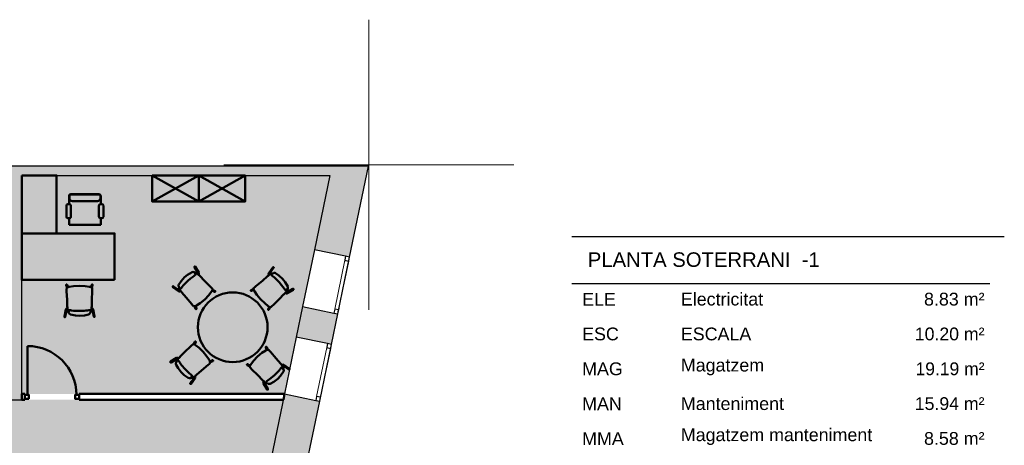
# Model space of a CAD drawing. Header units: metres. Extents: x -1 to 438, y -6 to 42.
# Tile 21 of 21: x 421.47 to 438.43, y 23.42 to 30.75. Entities that reach past the tile are written whole.
import ezdxf

# ---------------------------------------------------------------- set-up
doc = ezdxf.new("R2010")
doc.units = ezdxf.units.M
doc.linetypes.add('CONTINUA', pattern=[0])
doc.linetypes.add('PUNKT', pattern=[6.35, 0, -6.35])
for name, color, linetype, lineweight in [('3D P2 MOBLES', 7, 'CONTINUA', 25), ('3D P2 MURS', 7, 'CONTINUA', 25), ('3D P2 MURS NOUS', 7, 'CONTINUA', 25), ('P2 ESCALES 2D', 7, 'CONTINUA', 25), ('P2 FALS SOSTRE', 7, 'CONTINUA', 25), ('PS-1 RESUM LOCALS', 7, 'CONTINUA', 25)]:
    doc.layers.add(name, color=color, linetype=linetype, lineweight=lineweight)
doc.styles.add('ARIAL', font='arial.ttf')

msp = doc.modelspace()

# ---------------------------------------------------------------- hatches: boundary and pattern name
at = {"layer": '3D P2 MURS', "linetype": 'CONTINUA', "lineweight": 18, "true_color": 0xa0a0a0, "transparency": 33554687}
for points in [[(426.846, 28.228), (401.29, 28.228), (401.259, 28.068), (415.781, 28.068), (415.781, 28.068), (415.931, 28.068), (415.931, 28.068), (426.813, 28.068)], [(426.846, 28.228), (426.548, 26.788), (427.155, 26.662), (427.479, 28.228)], [(421.507, 24.205), (421.507, 28.068), (421.337, 28.068), (421.337, 24.205)], [(426.952, 25.683), (426.345, 25.809), (426.236, 25.284), (426.843, 25.158)], [(425.701, 22.701), (426.308, 22.575), (426.64, 24.179), (426.033, 24.305)]]:
    msp.add_hatch(color=253, dxfattribs=at).paths.add_polyline_path(points)
at = {"layer": 'P2 FALS SOSTRE', "transparency": 33554559}
h = msp.add_hatch(color=256, dxfattribs=at)
h.set_gradient(color1=(178, 251, 170), color2=(178, 251, 170), one_color=1)
h.paths.add_polyline_path([(421.507, 28.068), (421.507, 24.305), (426.033, 24.305), (426.813, 28.068)], flags=0)
at = {"layer": 'P2 FALS SOSTRE', "true_color": 0xb2fbaa, "transparency": 33554687}
h = msp.add_hatch(color=71, dxfattribs=at)
h.paths.add_polyline_path([(426.013, 24.205), (421.337, 24.205), (421.337, 24.237), (420.61, 24.237), (420.61, 18.115), (418.5, 18.115), (418.5, 17.615), (418.497, 17.615), (418.497, 13.121), (423.716, 13.121)])
h.paths.add_polyline_path([(421.134, 14.711), (421.156, 14.684), (421.174, 14.654), (421.186, 14.621), (421.192, 14.587), (421.192, 14.552), (421.186, 14.518), (421.174, 14.485), (421.156, 14.454), (421.134, 14.428), (421.107, 14.405), (421.077, 14.388), (421.044, 14.376), (421.009, 14.37), (420.975, 14.37), (420.94, 14.376), (420.907, 14.388), (420.877, 14.405), (420.85, 14.428), (420.828, 14.454), (420.81, 14.485), (420.798, 14.518), (420.792, 14.552), (420.792, 14.587), (420.798, 14.621), (420.81, 14.654), (420.828, 14.684), (420.85, 14.711), (420.877, 14.734), (420.907, 14.751), (420.94, 14.763), (420.975, 14.769), (421.009, 14.769), (421.044, 14.763), (421.077, 14.751), (421.107, 14.734)], flags=16)
h.paths.add_polyline_path([(421.136, 24.105), (421.169, 24.077), (421.197, 24.043), (421.219, 24.005), (421.234, 23.964), (421.242, 23.921), (421.242, 23.878), (421.234, 23.835), (421.219, 23.794), (421.197, 23.756), (421.169, 23.722), (421.136, 23.694), (421.098, 23.672), (421.057, 23.657), (421.014, 23.65), (420.97, 23.65), (420.927, 23.657), (420.886, 23.672), (420.848, 23.694), (420.815, 23.722), (420.787, 23.756), (420.765, 23.794), (420.75, 23.835), (420.742, 23.878), (420.742, 23.921), (420.75, 23.964), (420.765, 24.005), (420.787, 24.043), (420.815, 24.077), (420.848, 24.105), (420.886, 24.127), (420.927, 24.142), (420.97, 24.149), (421.014, 24.149), (421.057, 24.142), (421.098, 24.127)], flags=16)
h.paths.add_polyline_path([(421.169, 17.977), (421.197, 17.943), (421.219, 17.905), (421.234, 17.864), (421.242, 17.821), (421.242, 17.778), (421.234, 17.735), (421.219, 17.694), (421.197, 17.656), (421.169, 17.622), (421.136, 17.594), (421.098, 17.572), (421.057, 17.557), (421.014, 17.55), (420.97, 17.55), (420.927, 17.557), (420.886, 17.572), (420.848, 17.594), (420.815, 17.622), (420.787, 17.656), (420.765, 17.694), (420.75, 17.735), (420.742, 17.778), (420.742, 17.821), (420.75, 17.864), (420.765, 17.905), (420.787, 17.943), (420.815, 17.977), (420.848, 18.005), (420.886, 18.027), (420.927, 18.042), (420.97, 18.049), (421.014, 18.049), (421.057, 18.042), (421.098, 18.027), (421.136, 18.005)], flags=16)

# ---------------------------------------------------------------- linework, layer by layer
at = {"layer": '3D P2 MOBLES', "color": 202, "linetype": 'CONTINUA', "lineweight": 50, "transparency": 33554687}
for p, q in [((423.755, 27.618), (424.555, 28.068)), ((423.755, 28.068), (424.555, 27.618)), ((424.555, 27.618), (425.355, 28.068)), ((424.555, 28.068), (425.355, 27.618)), ((422.321, 27.575), (422.321, 27.717)), ((422.328, 27.721), (422.328, 27.676)), ((422.347, 27.743), (422.842, 27.743)), ((422.353, 27.746), (422.836, 27.746)), ((422.861, 27.721), (422.861, 27.676)), ((422.867, 27.576), (422.867, 27.717)), ((422.276, 27.357), (422.276, 27.548)), ((422.303, 27.575), (422.321, 27.575)), ((422.354, 27.542), (422.354, 27.363)), ((422.378, 27.625), (422.81, 27.625)), ((422.835, 27.363), (422.835, 27.543)), ((422.867, 27.576), (422.886, 27.576)), ((422.913, 27.549), (422.913, 27.357)), ((422.321, 27.33), (422.302, 27.33)), ((422.321, 27.217), (422.321, 27.33)), ((422.867, 27.217), (422.867, 27.33)), ((422.886, 27.33), (422.867, 27.33)), ((422.321, 27.217), (422.867, 27.217)), ((424.481, 26.49), (424.543, 26.387)), ((424.494, 26.499), (424.557, 26.395)), ((425.833, 26.485), (425.761, 26.387)), ((425.845, 26.476), (425.774, 26.378)), ((424.505, 26.39), (424.505, 26.39)), ((424.534, 26.376), (424.534, 26.376)), ((424.552, 26.36), (424.552, 26.359)), ((425.763, 26.352), (425.764, 26.351)), ((425.782, 26.366), (425.782, 26.366)), ((425.812, 26.378), (425.812, 26.378)), ((422.287, 26.134), (422.272, 26.179)), ((422.301, 26.142), (422.287, 26.184)), ((422.697, 26.143), (422.712, 26.186)), ((422.712, 26.135), (422.727, 26.181)), ((424.111, 26.145), (424.209, 26.074)), ((424.12, 26.158), (424.217, 26.087)), ((424.218, 26.125), (424.218, 26.125)), ((424.23, 26.095), (424.23, 26.095)), ((424.243, 26.076), (424.245, 26.076)), ((424.789, 26.086), (424.829, 26.064)), ((424.794, 26.101), (424.836, 26.078)), ((425.501, 26.114), (425.457, 26.094)), ((425.504, 26.098), (425.463, 26.08)), ((426.047, 26.043), (426.046, 26.044)), ((426.063, 26.061), (426.063, 26.061)), ((426.177, 26.115), (426.074, 26.052)), ((426.077, 26.09), (426.077, 26.09)), ((426.186, 26.101), (426.082, 26.038)), ((424.482, 25.814), (424.501, 25.77)), ((424.498, 25.817), (424.516, 25.776)), ((425.773, 25.806), (425.751, 25.767)), ((425.788, 25.802), (425.765, 25.759)), ((422.241, 25.638), (422.264, 25.757)), ((422.257, 25.635), (422.28, 25.753)), ((422.291, 25.779), (422.292, 25.78)), ((422.294, 25.756), (422.294, 25.756)), ((422.306, 25.725), (422.306, 25.725)), ((422.697, 25.727), (422.697, 25.727)), ((422.708, 25.757), (422.708, 25.758)), ((422.711, 25.781), (422.71, 25.781)), ((422.747, 25.637), (422.723, 25.755)), ((422.762, 25.64), (422.738, 25.759)), ((424.467, 25.162), (424.49, 25.204)), ((424.483, 25.157), (424.504, 25.197)), ((425.746, 25.067), (425.726, 25.111)), ((425.73, 25.064), (425.711, 25.105)), ((424.07, 24.862), (424.173, 24.925)), ((424.078, 24.849), (424.181, 24.911)), ((424.178, 24.873), (424.178, 24.873)), ((424.192, 24.902), (424.192, 24.903)), ((424.208, 24.92), (424.209, 24.92)), ((424.751, 24.866), (424.792, 24.884)), ((424.754, 24.85), (424.798, 24.87)), ((425.433, 24.78), (425.391, 24.803)), ((425.438, 24.795), (425.399, 24.817)), ((425.984, 24.805), (425.983, 24.805)), ((425.998, 24.786), (425.998, 24.786)), ((426.107, 24.723), (426.01, 24.794)), ((426.117, 24.736), (426.019, 24.807)), ((424.473, 24.598), (424.473, 24.598)), ((424.492, 24.612), (424.492, 24.613)), ((426.01, 24.756), (426.01, 24.756)), ((424.41, 24.488), (424.481, 24.585)), ((424.423, 24.479), (424.494, 24.577)), ((424.443, 24.586), (424.443, 24.586)), ((425.733, 24.383), (425.67, 24.486)), ((425.675, 24.521), (425.676, 24.522)), ((425.747, 24.391), (425.684, 24.494)), ((425.693, 24.505), (425.693, 24.505)), ((425.722, 24.491), (425.722, 24.491))]:
    msp.add_line(p, q, dxfattribs=at)
for points in [[(421.507, 28.068), (422.107, 28.068), (422.107, 27.068), (421.507, 27.068), (421.507, 28.068)], [(423.755, 28.068), (423.755, 27.618), (424.555, 27.618), (424.555, 28.068), (423.755, 28.068)], [(424.555, 28.068), (424.555, 27.618), (425.355, 27.618), (425.355, 28.068), (424.555, 28.068)], [(423.107, 26.269), (423.107, 27.069), (421.507, 27.069), (421.507, 26.269), (423.107, 26.269)], [(424.506, 26.39), (424.516, 26.4), (424.52, 26.403), (424.521, 26.403), (424.517, 26.401), (424.491, 26.378), (424.491, 26.377), (424.491, 26.377)], [(426.077, 26.09), (426.087, 26.079), (426.09, 26.075), (426.09, 26.075), (426.088, 26.078), (426.065, 26.104), (426.064, 26.105), (426.064, 26.105)], [(422.305, 25.726), (422.291, 25.726), (422.286, 25.726), (422.286, 25.726), (422.29, 25.726), (422.325, 25.725), (422.325, 25.725), (422.325, 25.725)], [(426.01, 24.756), (426.02, 24.766), (426.024, 24.77), (426.024, 24.77), (426.021, 24.767), (425.996, 24.743), (425.996, 24.742), (425.996, 24.742)], [(424.443, 24.586), (424.453, 24.575), (424.457, 24.572), (424.457, 24.571), (424.454, 24.574), (424.43, 24.599), (424.429, 24.6), (424.429, 24.6)]]:
    msp.add_lwpolyline(points, close=True, dxfattribs=at)
for points in [[(424.494, 26.499), (424.494, 26.499), (424.494, 26.499), (424.493, 26.5), (424.493, 26.5), (424.493, 26.5), (424.492, 26.501), (424.492, 26.501), (424.491, 26.501), (424.491, 26.501), (424.491, 26.502), (424.49, 26.502), (424.49, 26.502), (424.489, 26.502), (424.489, 26.502), (424.488, 26.502), (424.488, 26.502), (424.487, 26.502), (424.487, 26.502), (424.486, 26.502), (424.486, 26.502), (424.485, 26.502), (424.485, 26.502), (424.484, 26.501), (424.484, 26.501), (424.483, 26.501), (424.483, 26.501), (424.483, 26.5), (424.482, 26.5), (424.482, 26.5), (424.481, 26.499), (424.481, 26.499), (424.481, 26.499), (424.481, 26.498), (424.48, 26.498), (424.48, 26.497), (424.48, 26.497), (424.48, 26.496), (424.48, 26.496), (424.48, 26.495), (424.479, 26.495), (424.479, 26.494), (424.479, 26.494), (424.479, 26.493), (424.48, 26.493), (424.48, 26.492), (424.48, 26.492), (424.48, 26.492), (424.48, 26.491), (424.48, 26.491), (424.481, 26.49)], [(425.833, 26.485), (425.833, 26.485), (425.833, 26.486), (425.833, 26.486), (425.834, 26.486), (425.834, 26.487), (425.835, 26.487), (425.835, 26.487), (425.835, 26.487), (425.836, 26.488), (425.836, 26.488), (425.837, 26.488), (425.837, 26.488), (425.838, 26.488), (425.838, 26.488), (425.839, 26.488), (425.839, 26.488), (425.84, 26.488), (425.84, 26.488), (425.841, 26.488), (425.841, 26.488), (425.842, 26.487), (425.842, 26.487), (425.843, 26.487), (425.843, 26.487), (425.843, 26.486), (425.844, 26.486), (425.844, 26.486), (425.845, 26.485), (425.845, 26.485), (425.845, 26.485), (425.846, 26.484), (425.846, 26.484), (425.846, 26.483), (425.846, 26.483), (425.846, 26.482), (425.847, 26.482), (425.847, 26.482), (425.847, 26.481), (425.847, 26.481), (425.847, 26.48), (425.847, 26.48), (425.847, 26.479), (425.847, 26.479), (425.847, 26.478), (425.847, 26.478), (425.846, 26.477), (425.846, 26.477), (425.846, 26.476), (425.846, 26.476), (425.845, 26.476)], [(424.31, 26.314), (424.251, 26.249), (424.212, 26.192)], [(424.44, 26.401), (424.364, 26.357), (424.31, 26.314)], [(424.476, 26.34), (424.446, 26.319), (424.415, 26.294), (424.367, 26.252)], [(424.477, 26.401), (424.471, 26.403), (424.462, 26.406), (424.44, 26.401)], [(424.505, 26.362), (424.49, 26.349), (424.476, 26.34)], [(424.505, 26.39), (424.505, 26.39), (424.503, 26.39), (424.477, 26.401)], [(424.507, 26.395), (424.504, 26.393), (424.502, 26.391)], [(424.502, 26.391), (424.502, 26.391), (424.502, 26.391)], [(424.503, 26.391), (424.502, 26.391), (424.502, 26.391)], [(424.503, 26.391), (424.504, 26.391), (424.505, 26.39)], [(424.512, 26.383), (424.513, 26.38), (424.513, 26.374), (424.505, 26.362)], [(424.508, 26.396), (424.507, 26.396), (424.507, 26.395)], [(424.552, 26.359), (424.526, 26.384), (424.515, 26.393), (424.508, 26.396)], [(424.543, 26.388), (424.543, 26.388), (424.543, 26.386), (424.543, 26.385), (424.543, 26.385), (424.543, 26.385), (424.543, 26.384), (424.54, 26.371)], [(424.552, 26.36), (424.554, 26.365), (424.558, 26.38)], [(424.573, 26.337), (424.561, 26.35), (424.552, 26.359)], [(424.558, 26.38), (424.559, 26.389), (424.557, 26.395)], [(424.57, 26.34), (424.573, 26.338), (424.575, 26.335)], [(424.574, 26.337), (424.573, 26.337), (424.573, 26.337)], [(424.76, 26.15), (424.656, 26.255), (424.573, 26.337)], [(425.539, 26.16), (425.652, 26.256), (425.74, 26.331)], [(425.744, 26.334), (425.741, 26.331), (425.738, 26.329)], [(425.74, 26.331), (425.754, 26.342), (425.764, 26.351)], [(425.74, 26.331), (425.74, 26.331), (425.74, 26.331)], [(425.759, 26.372), (425.759, 26.381), (425.761, 26.387)], [(425.763, 26.352), (425.762, 26.357), (425.759, 26.372)], [(425.81, 26.384), (425.806, 26.383), (425.802, 26.381), (425.792, 26.374), (425.787, 26.369), (425.779, 26.363), (425.764, 26.351)], [(425.775, 26.379), (425.775, 26.379), (425.774, 26.377), (425.774, 26.376), (425.774, 26.376), (425.774, 26.375), (425.776, 26.361)], [(425.81, 26.349), (425.804, 26.363), (425.803, 26.368), (425.805, 26.371)], [(425.811, 26.383), (425.811, 26.384), (425.81, 26.384)], [(425.837, 26.326), (425.821, 26.338), (425.81, 26.349)], [(425.816, 26.379), (425.813, 26.381), (425.811, 26.383)], [(425.812, 26.378), (425.814, 26.379), (425.815, 26.379)], [(425.841, 26.386), (425.825, 26.38), (425.815, 26.378), (425.813, 26.378), (425.813, 26.378), (425.813, 26.378)], [(425.816, 26.379), (425.815, 26.379), (425.815, 26.379)], [(425.816, 26.378), (425.816, 26.378), (425.816, 26.379)], [(425.939, 26.229), (425.883, 26.287), (425.859, 26.308), (425.837, 26.326)], [(425.879, 26.384), (425.865, 26.389), (425.852, 26.389), (425.841, 26.386)], [(426.001, 26.286), (425.936, 26.345), (425.879, 26.384)], [(422.287, 26.184), (422.287, 26.185), (422.286, 26.185), (422.286, 26.186), (422.286, 26.186), (422.286, 26.187), (422.285, 26.187), (422.285, 26.187), (422.285, 26.188), (422.284, 26.188), (422.284, 26.188), (422.283, 26.189), (422.283, 26.189), (422.283, 26.189), (422.282, 26.189), (422.282, 26.189), (422.281, 26.189), (422.281, 26.19), (422.28, 26.19), (422.28, 26.19), (422.279, 26.19), (422.279, 26.19), (422.278, 26.19), (422.278, 26.19), (422.277, 26.189), (422.277, 26.189), (422.276, 26.189), (422.276, 26.189), (422.275, 26.189), (422.275, 26.188), (422.274, 26.188), (422.274, 26.188), (422.274, 26.187), (422.273, 26.187), (422.273, 26.187), (422.273, 26.186), (422.272, 26.186), (422.272, 26.185), (422.272, 26.185), (422.272, 26.185), (422.272, 26.184), (422.271, 26.184), (422.271, 26.183), (422.271, 26.183), (422.271, 26.182), (422.271, 26.182), (422.271, 26.181), (422.271, 26.181), (422.271, 26.18), (422.272, 26.18), (422.272, 26.179)], [(422.323, 26.147), (422.305, 26.143), (422.288, 26.135), (422.279, 26.119), (422.278, 26.097), (422.279, 26.074)], [(422.323, 26.147), (422.322, 26.147), (422.322, 26.147), (422.323, 26.147)], [(422.499, 26.166), (422.4, 26.16), (422.323, 26.147)], [(422.323, 26.147), (422.325, 26.148), (422.324, 26.148), (422.323, 26.147)], [(422.499, 26.166), (422.599, 26.161), (422.676, 26.149)], [(422.676, 26.149), (422.674, 26.149), (422.674, 26.149), (422.676, 26.149)], [(422.676, 26.149), (422.694, 26.145), (422.711, 26.136), (422.72, 26.121), (422.721, 26.099), (422.72, 26.076)], [(422.676, 26.149), (422.677, 26.149), (422.677, 26.149), (422.676, 26.149)], [(422.712, 26.186), (422.712, 26.187), (422.712, 26.187), (422.712, 26.188), (422.712, 26.188), (422.713, 26.188), (422.713, 26.189), (422.713, 26.189), (422.714, 26.189), (422.714, 26.19), (422.715, 26.19), (422.715, 26.19), (422.715, 26.191), (422.716, 26.191), (422.716, 26.191), (422.717, 26.191), (422.717, 26.191), (422.718, 26.191), (422.718, 26.192), (422.719, 26.192), (422.719, 26.192), (422.72, 26.192), (422.72, 26.192), (422.721, 26.191), (422.721, 26.191), (422.722, 26.191), (422.722, 26.191), (422.723, 26.191), (422.723, 26.191), (422.724, 26.19), (422.724, 26.19), (422.724, 26.19), (422.725, 26.189), (422.725, 26.189), (422.725, 26.189), (422.726, 26.188), (422.726, 26.188), (422.726, 26.187), (422.726, 26.187), (422.727, 26.186), (422.727, 26.186), (422.727, 26.186), (422.727, 26.185), (422.727, 26.185), (422.727, 26.184), (422.727, 26.184), (422.727, 26.183), (422.727, 26.183), (422.727, 26.182), (422.727, 26.182), (422.727, 26.181)], [(424.111, 26.145), (424.11, 26.146), (424.11, 26.146), (424.11, 26.146), (424.109, 26.147), (424.109, 26.147), (424.109, 26.148), (424.108, 26.148), (424.108, 26.148), (424.108, 26.149), (424.108, 26.149), (424.108, 26.15), (424.108, 26.15), (424.108, 26.151), (424.108, 26.151), (424.108, 26.152), (424.108, 26.152), (424.108, 26.153), (424.108, 26.153), (424.108, 26.154), (424.108, 26.154), (424.108, 26.155), (424.108, 26.155), (424.109, 26.156), (424.109, 26.156), (424.109, 26.156), (424.109, 26.157), (424.11, 26.157), (424.11, 26.158), (424.111, 26.158), (424.111, 26.158), (424.111, 26.159), (424.112, 26.159), (424.112, 26.159), (424.113, 26.159), (424.113, 26.159), (424.114, 26.16), (424.114, 26.16), (424.115, 26.16), (424.115, 26.16), (424.116, 26.16), (424.116, 26.16), (424.116, 26.16), (424.117, 26.16), (424.117, 26.16), (424.118, 26.159), (424.118, 26.159), (424.119, 26.159), (424.119, 26.159), (424.12, 26.159), (424.12, 26.158)], [(424.212, 26.192), (424.207, 26.178), (424.206, 26.165), (424.21, 26.154)], [(424.21, 26.154), (424.216, 26.138), (424.218, 26.128), (424.218, 26.126), (424.218, 26.126), (424.218, 26.126)], [(424.213, 26.124), (424.212, 26.124), (424.212, 26.123)], [(424.217, 26.129), (424.215, 26.126), (424.213, 26.124)], [(424.218, 26.129), (424.217, 26.129), (424.217, 26.129)], [(424.217, 26.129), (424.217, 26.128), (424.217, 26.128)], [(424.218, 26.125), (424.217, 26.127), (424.217, 26.128)], [(424.27, 26.15), (424.257, 26.134), (424.246, 26.123)], [(424.367, 26.252), (424.309, 26.196), (424.288, 26.172), (424.27, 26.15)], [(424.777, 26.067), (424.787, 26.082), (424.794, 26.1), (424.79, 26.118), (424.776, 26.135), (424.76, 26.15)], [(424.76, 26.15), (424.76, 26.15), (424.76, 26.15)], [(425.515, 26.078), (425.506, 26.094), (425.501, 26.112), (425.506, 26.13), (425.522, 26.146), (425.539, 26.16)], [(425.539, 26.16), (425.539, 26.16), (425.539, 26.16)], [(426.027, 26.119), (426.006, 26.15), (425.981, 26.181), (425.939, 26.229)], [(426.088, 26.156), (426.044, 26.232), (426.001, 26.286)], [(426.088, 26.118), (426.09, 26.124), (426.093, 26.134), (426.088, 26.156)], [(422.279, 26.074), (422.279, 26.074), (422.279, 26.075)], [(422.279, 26.074), (422.286, 25.927), (422.291, 25.81)], [(422.72, 26.076), (422.715, 25.928), (422.711, 25.812)], [(422.72, 26.076), (422.72, 26.076), (422.72, 26.076)], [(424.223, 26.072), (424.215, 26.072), (424.209, 26.074)], [(424.212, 26.123), (424.212, 26.119), (424.214, 26.115), (424.222, 26.105), (424.226, 26.1), (424.232, 26.092), (424.245, 26.076)], [(424.217, 26.088), (424.217, 26.088), (424.218, 26.087), (424.22, 26.087), (424.22, 26.087), (424.221, 26.087), (424.235, 26.089)], [(424.243, 26.076), (424.239, 26.075), (424.223, 26.072)], [(424.246, 26.123), (424.233, 26.117), (424.228, 26.116), (424.225, 26.118)], [(424.265, 26.053), (424.253, 26.067), (424.245, 26.076)], [(424.262, 26.057), (424.264, 26.054), (424.266, 26.051)], [(424.265, 26.053), (424.265, 26.053), (424.265, 26.053)], [(424.436, 25.852), (424.34, 25.964), (424.265, 26.053)], [(424.66, 25.934), (424.729, 26.005), (424.777, 26.067)], [(424.777, 26.067), (424.776, 26.066), (424.776, 26.066), (424.777, 26.067)], [(424.777, 26.067), (424.778, 26.068), (424.778, 26.068), (424.777, 26.067)], [(424.829, 26.064), (424.829, 26.064), (424.83, 26.064), (424.83, 26.063), (424.83, 26.063), (424.831, 26.063), (424.831, 26.063), (424.832, 26.063), (424.832, 26.063), (424.833, 26.063), (424.833, 26.063), (424.834, 26.063), (424.834, 26.063), (424.835, 26.063), (424.835, 26.064), (424.836, 26.064), (424.836, 26.064), (424.837, 26.064), (424.837, 26.065), (424.838, 26.065), (424.838, 26.065), (424.838, 26.066), (424.839, 26.066), (424.839, 26.066), (424.839, 26.067), (424.839, 26.067), (424.84, 26.068), (424.84, 26.068), (424.84, 26.069), (424.84, 26.069), (424.84, 26.07), (424.84, 26.07), (424.84, 26.071), (424.84, 26.071), (424.84, 26.072), (424.84, 26.072), (424.84, 26.073), (424.84, 26.073), (424.84, 26.073), (424.84, 26.074), (424.84, 26.074), (424.839, 26.075), (424.839, 26.075), (424.839, 26.076), (424.839, 26.076), (424.838, 26.076), (424.838, 26.077), (424.838, 26.077), (424.837, 26.077), (424.837, 26.078), (424.836, 26.078)], [(425.463, 26.08), (425.463, 26.079), (425.462, 26.079), (425.462, 26.079), (425.461, 26.079), (425.461, 26.079), (425.46, 26.079), (425.46, 26.079), (425.459, 26.079), (425.459, 26.079), (425.458, 26.079), (425.458, 26.079), (425.457, 26.079), (425.457, 26.079), (425.457, 26.08), (425.456, 26.08), (425.456, 26.08), (425.455, 26.08), (425.455, 26.081), (425.454, 26.081), (425.454, 26.082), (425.454, 26.082), (425.454, 26.082), (425.453, 26.083), (425.453, 26.083), (425.453, 26.084), (425.453, 26.084), (425.452, 26.085), (425.452, 26.085), (425.452, 26.086), (425.452, 26.086), (425.452, 26.087), (425.452, 26.087), (425.452, 26.088), (425.452, 26.088), (425.452, 26.089), (425.452, 26.089), (425.453, 26.089), (425.453, 26.09), (425.453, 26.09), (425.453, 26.091), (425.453, 26.091), (425.454, 26.092), (425.454, 26.092), (425.454, 26.092), (425.455, 26.093), (425.455, 26.093), (425.455, 26.093), (425.456, 26.094), (425.456, 26.094), (425.457, 26.094)], [(425.515, 26.078), (425.514, 26.079), (425.514, 26.079), (425.515, 26.078)], [(425.621, 25.936), (425.558, 26.013), (425.515, 26.078)], [(425.515, 26.078), (425.516, 26.077), (425.516, 26.077), (425.515, 26.078)], [(425.837, 25.835), (425.942, 25.94), (426.024, 26.022)], [(426.027, 26.025), (426.025, 26.023), (426.022, 26.02)], [(426.024, 26.022), (426.037, 26.035), (426.046, 26.044)], [(426.024, 26.022), (426.024, 26.022), (426.024, 26.022)], [(426.049, 26.09), (426.036, 26.105), (426.027, 26.119)], [(426.046, 26.044), (426.071, 26.07), (426.08, 26.081), (426.083, 26.088)], [(426.047, 26.043), (426.052, 26.042), (426.067, 26.037)], [(426.07, 26.083), (426.067, 26.082), (426.061, 26.083), (426.049, 26.09)], [(426.075, 26.052), (426.075, 26.052), (426.073, 26.052), (426.072, 26.053), (426.072, 26.053), (426.072, 26.053), (426.071, 26.053), (426.058, 26.056)], [(426.067, 26.037), (426.076, 26.036), (426.082, 26.038)], [(426.077, 26.09), (426.077, 26.091), (426.077, 26.093), (426.088, 26.118)], [(426.078, 26.093), (426.078, 26.092), (426.077, 26.09)], [(426.078, 26.093), (426.078, 26.094), (426.078, 26.094)], [(426.082, 26.089), (426.08, 26.091), (426.078, 26.093)], [(426.078, 26.093), (426.078, 26.093), (426.078, 26.093)], [(426.083, 26.088), (426.083, 26.088), (426.082, 26.089)], [(426.186, 26.101), (426.186, 26.102), (426.186, 26.102), (426.187, 26.102), (426.187, 26.103), (426.187, 26.103), (426.188, 26.103), (426.188, 26.104), (426.188, 26.104), (426.188, 26.105), (426.189, 26.105), (426.189, 26.106), (426.189, 26.106), (426.189, 26.106), (426.189, 26.107), (426.189, 26.107), (426.189, 26.108), (426.189, 26.108), (426.189, 26.109), (426.189, 26.109), (426.189, 26.11), (426.189, 26.11), (426.189, 26.111), (426.188, 26.111), (426.188, 26.112), (426.188, 26.112), (426.188, 26.113), (426.187, 26.113), (426.187, 26.113), (426.187, 26.114), (426.186, 26.114), (426.186, 26.114), (426.186, 26.115), (426.185, 26.115), (426.185, 26.115), (426.184, 26.115), (426.184, 26.116), (426.183, 26.116), (426.183, 26.116), (426.182, 26.116), (426.182, 26.116), (426.181, 26.116), (426.181, 26.116), (426.18, 26.116), (426.18, 26.116), (426.179, 26.116), (426.179, 26.116), (426.179, 26.116), (426.178, 26.116), (426.178, 26.115), (426.177, 26.115)], [(422.291, 25.806), (422.291, 25.81), (422.291, 25.813)], [(422.291, 25.811), (422.291, 25.81), (422.291, 25.81)], [(422.291, 25.81), (422.292, 25.793), (422.292, 25.78)], [(422.71, 25.808), (422.711, 25.812), (422.711, 25.815)], [(422.711, 25.812), (422.71, 25.795), (422.71, 25.781)], [(422.711, 25.812), (422.711, 25.812), (422.711, 25.812)], [(424.517, 25.828), (424.501, 25.819), (424.483, 25.814), (424.466, 25.819), (424.45, 25.835), (424.436, 25.852)], [(424.436, 25.852), (424.436, 25.852), (424.436, 25.852)], [(424.517, 25.828), (424.516, 25.827), (424.516, 25.827), (424.517, 25.828)], [(424.66, 25.934), (424.583, 25.871), (424.517, 25.828)], [(424.517, 25.828), (424.519, 25.829), (424.519, 25.829), (424.517, 25.828)], [(425.621, 25.936), (425.692, 25.867), (425.754, 25.819)], [(425.754, 25.819), (425.753, 25.82), (425.753, 25.819), (425.754, 25.819)], [(425.754, 25.819), (425.769, 25.808), (425.787, 25.802), (425.805, 25.806), (425.822, 25.82), (425.837, 25.835)], [(425.754, 25.819), (425.755, 25.818), (425.755, 25.818), (425.754, 25.819)], [(425.837, 25.836), (425.837, 25.835), (425.837, 25.835)], [(422.241, 25.638), (422.241, 25.637), (422.241, 25.637), (422.241, 25.636), (422.241, 25.636), (422.241, 25.635), (422.241, 25.635), (422.241, 25.635), (422.241, 25.634), (422.241, 25.634), (422.242, 25.633), (422.242, 25.633), (422.242, 25.632), (422.242, 25.632), (422.243, 25.632), (422.243, 25.631), (422.243, 25.631), (422.244, 25.63), (422.244, 25.63), (422.245, 25.63), (422.245, 25.63), (422.245, 25.629), (422.246, 25.629), (422.246, 25.629), (422.247, 25.629), (422.247, 25.629), (422.248, 25.629), (422.248, 25.629), (422.249, 25.629), (422.249, 25.629), (422.25, 25.629), (422.25, 25.629), (422.251, 25.629), (422.251, 25.629), (422.252, 25.629), (422.252, 25.629), (422.253, 25.63), (422.253, 25.63), (422.254, 25.63), (422.254, 25.63), (422.254, 25.631), (422.255, 25.631), (422.255, 25.631), (422.255, 25.632), (422.256, 25.632), (422.256, 25.633), (422.256, 25.633), (422.256, 25.633), (422.256, 25.634), (422.257, 25.634), (422.257, 25.635)], [(422.273, 25.769), (422.267, 25.763), (422.264, 25.757)], [(422.291, 25.779), (422.287, 25.777), (422.273, 25.769)], [(422.279, 25.753), (422.279, 25.753), (422.281, 25.754), (422.281, 25.755), (422.281, 25.755), (422.282, 25.755), (422.282, 25.755), (422.294, 25.763)], [(422.292, 25.78), (422.295, 25.744), (422.297, 25.729), (422.3, 25.723)], [(422.3, 25.723), (422.301, 25.723), (422.301, 25.723)], [(422.301, 25.723), (422.305, 25.723), (422.307, 25.723)], [(422.306, 25.736), (422.307, 25.739), (422.311, 25.742), (422.325, 25.747)], [(422.306, 25.725), (422.306, 25.725), (422.308, 25.724), (422.319, 25.699)], [(422.307, 25.723), (422.306, 25.724), (422.306, 25.725)], [(422.307, 25.723), (422.308, 25.723), (422.308, 25.723)], [(422.307, 25.723), (422.307, 25.723), (422.307, 25.723)], [(422.319, 25.699), (422.322, 25.693), (422.328, 25.685), (422.347, 25.673)], [(422.325, 25.747), (422.345, 25.746), (422.361, 25.743)], [(422.347, 25.673), (422.432, 25.655), (422.502, 25.65)], [(422.361, 25.743), (422.398, 25.738), (422.438, 25.735), (422.501, 25.734)], [(422.501, 25.734), (422.582, 25.737), (422.613, 25.74), (422.641, 25.744)], [(422.502, 25.65), (422.589, 25.658), (422.656, 25.674)], [(422.641, 25.744), (422.662, 25.748), (422.677, 25.748)], [(422.656, 25.674), (422.67, 25.681), (422.678, 25.69), (422.683, 25.701)], [(422.677, 25.748), (422.691, 25.744), (422.695, 25.74), (422.697, 25.737)], [(422.683, 25.701), (422.689, 25.716), (422.695, 25.725), (422.696, 25.727), (422.696, 25.727), (422.697, 25.727)], [(422.694, 25.725), (422.695, 25.724), (422.695, 25.724)], [(422.697, 25.727), (422.696, 25.725), (422.695, 25.724)], [(422.695, 25.724), (422.698, 25.724), (422.701, 25.724)], [(422.695, 25.724), (422.695, 25.724), (422.695, 25.724)], [(422.701, 25.724), (422.702, 25.724), (422.702, 25.725)], [(422.702, 25.725), (422.705, 25.728), (422.706, 25.732), (422.707, 25.745), (422.708, 25.752), (422.708, 25.762), (422.71, 25.781)], [(422.723, 25.755), (422.723, 25.755), (422.722, 25.756), (422.721, 25.757), (422.721, 25.757), (422.72, 25.757), (422.709, 25.766)], [(422.711, 25.781), (422.715, 25.778), (422.729, 25.771)], [(422.729, 25.771), (422.735, 25.765), (422.738, 25.759)], [(422.762, 25.64), (422.762, 25.64), (422.762, 25.639), (422.762, 25.639), (422.762, 25.638), (422.762, 25.638), (422.762, 25.637), (422.762, 25.637), (422.762, 25.636), (422.762, 25.636), (422.762, 25.635), (422.761, 25.635), (422.761, 25.635), (422.761, 25.634), (422.761, 25.634), (422.76, 25.633), (422.76, 25.633), (422.76, 25.633), (422.759, 25.632), (422.759, 25.632), (422.758, 25.632), (422.758, 25.632), (422.757, 25.631), (422.757, 25.631), (422.756, 25.631), (422.756, 25.631), (422.755, 25.631), (422.755, 25.631), (422.754, 25.631), (422.754, 25.631), (422.753, 25.631), (422.753, 25.631), (422.752, 25.631), (422.752, 25.631), (422.751, 25.631), (422.751, 25.632), (422.751, 25.632), (422.75, 25.632), (422.75, 25.632), (422.749, 25.633), (422.749, 25.633), (422.749, 25.633), (422.748, 25.634), (422.748, 25.634), (422.748, 25.634), (422.747, 25.635), (422.747, 25.635), (422.747, 25.636), (422.747, 25.636), (422.747, 25.636), (422.747, 25.637)], [(424.516, 25.776), (424.516, 25.776), (424.516, 25.775), (424.517, 25.775), (424.517, 25.774), (424.517, 25.774), (424.517, 25.773), (424.517, 25.773), (424.517, 25.772), (424.517, 25.772), (424.517, 25.771), (424.516, 25.771), (424.516, 25.77), (424.516, 25.77), (424.516, 25.77), (424.516, 25.769), (424.515, 25.769), (424.515, 25.768), (424.515, 25.768), (424.514, 25.767), (424.514, 25.767), (424.514, 25.767), (424.513, 25.767), (424.513, 25.766), (424.512, 25.766), (424.512, 25.766), (424.512, 25.766), (424.511, 25.765), (424.511, 25.765), (424.51, 25.765), (424.51, 25.765), (424.509, 25.765), (424.509, 25.765), (424.508, 25.765), (424.508, 25.765), (424.507, 25.765), (424.507, 25.765), (424.506, 25.766), (424.506, 25.766), (424.505, 25.766), (424.505, 25.766), (424.504, 25.766), (424.504, 25.767), (424.503, 25.767), (424.503, 25.767), (424.503, 25.768), (424.502, 25.768), (424.502, 25.768), (424.502, 25.769), (424.502, 25.769), (424.501, 25.77)], [(425.751, 25.767), (425.751, 25.767), (425.751, 25.766), (425.75, 25.766), (425.75, 25.765), (425.75, 25.765), (425.75, 25.764), (425.75, 25.764), (425.75, 25.763), (425.75, 25.763), (425.75, 25.762), (425.75, 25.762), (425.75, 25.761), (425.75, 25.761), (425.751, 25.76), (425.751, 25.76), (425.751, 25.759), (425.751, 25.759), (425.752, 25.758), (425.752, 25.758), (425.752, 25.758), (425.753, 25.757), (425.753, 25.757), (425.753, 25.757), (425.754, 25.756), (425.754, 25.756), (425.755, 25.756), (425.755, 25.756), (425.756, 25.756), (425.756, 25.755), (425.757, 25.755), (425.757, 25.755), (425.758, 25.755), (425.758, 25.755), (425.759, 25.755), (425.759, 25.755), (425.76, 25.755), (425.76, 25.755), (425.76, 25.756), (425.761, 25.756), (425.761, 25.756), (425.762, 25.756), (425.762, 25.756), (425.763, 25.757), (425.763, 25.757), (425.763, 25.757), (425.764, 25.758), (425.764, 25.758), (425.764, 25.758), (425.765, 25.759), (425.765, 25.759)], [(424.418, 25.128), (424.313, 25.024), (424.231, 24.942)], [(424.501, 25.145), (424.486, 25.155), (424.468, 25.162), (424.451, 25.158), (424.434, 25.144), (424.418, 25.128)], [(424.418, 25.128), (424.418, 25.128), (424.418, 25.128)], [(424.49, 25.204), (424.49, 25.205), (424.491, 25.205), (424.491, 25.206), (424.491, 25.206), (424.492, 25.206), (424.492, 25.207), (424.492, 25.207), (424.493, 25.207), (424.493, 25.208), (424.494, 25.208), (424.494, 25.208), (424.495, 25.208), (424.495, 25.208), (424.496, 25.208), (424.496, 25.208), (424.497, 25.209), (424.497, 25.209), (424.498, 25.209), (424.498, 25.208), (424.499, 25.208), (424.499, 25.208), (424.5, 25.208), (424.5, 25.208), (424.501, 25.208), (424.501, 25.208), (424.501, 25.207), (424.502, 25.207), (424.502, 25.207), (424.503, 25.206), (424.503, 25.206), (424.503, 25.206), (424.504, 25.205), (424.504, 25.205), (424.504, 25.204), (424.504, 25.204), (424.505, 25.203), (424.505, 25.203), (424.505, 25.203), (424.505, 25.202), (424.505, 25.202), (424.505, 25.201), (424.505, 25.201), (424.505, 25.2), (424.505, 25.2), (424.505, 25.199), (424.505, 25.199), (424.505, 25.198), (424.505, 25.198), (424.504, 25.197), (424.504, 25.197)], [(424.501, 25.145), (424.5, 25.146), (424.5, 25.146), (424.501, 25.145)], [(424.634, 25.028), (424.563, 25.097), (424.501, 25.145)], [(424.501, 25.145), (424.503, 25.144), (424.502, 25.144), (424.501, 25.145)], [(425.726, 25.111), (425.726, 25.112), (425.726, 25.112), (425.725, 25.113), (425.725, 25.113), (425.725, 25.113), (425.724, 25.114), (425.724, 25.114), (425.724, 25.114), (425.723, 25.115), (425.723, 25.115), (425.722, 25.115), (425.722, 25.115), (425.721, 25.116), (425.721, 25.116), (425.72, 25.116), (425.72, 25.116), (425.719, 25.116), (425.719, 25.116), (425.718, 25.116), (425.718, 25.116), (425.717, 25.116), (425.717, 25.116), (425.716, 25.116), (425.716, 25.116), (425.715, 25.115), (425.715, 25.115), (425.715, 25.115), (425.714, 25.115), (425.714, 25.114), (425.713, 25.114), (425.713, 25.114), (425.713, 25.113), (425.712, 25.113), (425.712, 25.112), (425.712, 25.112), (425.712, 25.112), (425.711, 25.111), (425.711, 25.111), (425.711, 25.11), (425.711, 25.11), (425.711, 25.109), (425.711, 25.109), (425.711, 25.108), (425.711, 25.108), (425.711, 25.107), (425.711, 25.107), (425.711, 25.106), (425.711, 25.106), (425.711, 25.105), (425.711, 25.105)], [(424.231, 24.942), (424.218, 24.929), (424.209, 24.92)], [(424.228, 24.938), (424.231, 24.941), (424.233, 24.943)], [(424.231, 24.942), (424.231, 24.942), (424.231, 24.941)], [(424.634, 25.028), (424.697, 24.951), (424.74, 24.886)], [(425.568, 24.947), (425.498, 24.876), (425.451, 24.814)], [(425.568, 24.947), (425.645, 25.01), (425.71, 25.053)], [(425.71, 25.053), (425.709, 25.052), (425.709, 25.052), (425.71, 25.053)], [(425.71, 25.053), (425.726, 25.062), (425.744, 25.067), (425.762, 25.062), (425.777, 25.046), (425.792, 25.029)], [(425.71, 25.053), (425.711, 25.054), (425.711, 25.054), (425.71, 25.053)], [(425.792, 25.029), (425.792, 25.029), (425.792, 25.03)], [(425.792, 25.029), (425.887, 24.917), (425.963, 24.828)], [(424.078, 24.849), (424.078, 24.848), (424.077, 24.848), (424.077, 24.848), (424.076, 24.848), (424.076, 24.848), (424.075, 24.848), (424.075, 24.848), (424.074, 24.848), (424.074, 24.848), (424.073, 24.848), (424.073, 24.848), (424.072, 24.848), (424.072, 24.848), (424.071, 24.848), (424.071, 24.848), (424.07, 24.848), (424.07, 24.849), (424.07, 24.849), (424.069, 24.849), (424.069, 24.85), (424.068, 24.85), (424.068, 24.85), (424.068, 24.851), (424.067, 24.851), (424.067, 24.851), (424.067, 24.852), (424.067, 24.852), (424.067, 24.853), (424.066, 24.853), (424.066, 24.854), (424.066, 24.854), (424.066, 24.855), (424.066, 24.855), (424.066, 24.856), (424.066, 24.856), (424.066, 24.857), (424.066, 24.857), (424.066, 24.858), (424.066, 24.858), (424.067, 24.859), (424.067, 24.859), (424.067, 24.86), (424.067, 24.86), (424.067, 24.86), (424.068, 24.861), (424.068, 24.861), (424.068, 24.861), (424.069, 24.862), (424.069, 24.862), (424.07, 24.862)], [(424.167, 24.808), (424.163, 24.822), (424.163, 24.835), (424.168, 24.846)], [(424.254, 24.678), (424.2, 24.748), (424.167, 24.808)], [(424.168, 24.846), (424.175, 24.861), (424.178, 24.871), (424.178, 24.873), (424.178, 24.873), (424.178, 24.873)], [(424.172, 24.876), (424.173, 24.88), (424.175, 24.884), (424.183, 24.893), (424.189, 24.898), (424.195, 24.906), (424.209, 24.92)], [(424.173, 24.875), (424.172, 24.875), (424.172, 24.876)], [(424.188, 24.927), (424.179, 24.927), (424.173, 24.925)], [(424.177, 24.87), (424.175, 24.873), (424.173, 24.875)], [(424.178, 24.873), (424.177, 24.872), (424.177, 24.871)], [(424.177, 24.87), (424.177, 24.871), (424.177, 24.871)], [(424.178, 24.87), (424.177, 24.87), (424.177, 24.87)], [(424.18, 24.911), (424.18, 24.911), (424.182, 24.911), (424.183, 24.911), (424.183, 24.911), (424.184, 24.911), (424.198, 24.909)], [(424.207, 24.874), (424.194, 24.881), (424.189, 24.882), (424.186, 24.88)], [(424.208, 24.92), (424.203, 24.922), (424.188, 24.927)], [(424.228, 24.845), (424.217, 24.862), (424.207, 24.874)], [(424.316, 24.735), (424.263, 24.796), (424.244, 24.821), (424.228, 24.845)], [(424.716, 24.804), (424.604, 24.708), (424.515, 24.633)], [(424.74, 24.886), (424.749, 24.869), (424.754, 24.851), (424.749, 24.834), (424.733, 24.818), (424.716, 24.804)], [(424.716, 24.804), (424.716, 24.804), (424.717, 24.804)], [(424.74, 24.886), (424.739, 24.887), (424.739, 24.887), (424.74, 24.886)], [(424.74, 24.886), (424.741, 24.884), (424.741, 24.884), (424.74, 24.886)], [(424.798, 24.87), (424.799, 24.87), (424.799, 24.87), (424.8, 24.87), (424.8, 24.871), (424.8, 24.871), (424.801, 24.871), (424.801, 24.872), (424.801, 24.872), (424.802, 24.872), (424.802, 24.873), (424.802, 24.873), (424.802, 24.874), (424.803, 24.874), (424.803, 24.875), (424.803, 24.875), (424.803, 24.876), (424.803, 24.876), (424.803, 24.877), (424.803, 24.877), (424.803, 24.878), (424.803, 24.878), (424.803, 24.879), (424.803, 24.879), (424.803, 24.88), (424.802, 24.88), (424.802, 24.881), (424.802, 24.881), (424.802, 24.881), (424.801, 24.882), (424.801, 24.882), (424.801, 24.883), (424.8, 24.883), (424.8, 24.883), (424.8, 24.884), (424.799, 24.884), (424.799, 24.884), (424.798, 24.884), (424.798, 24.884), (424.797, 24.885), (424.797, 24.885), (424.796, 24.885), (424.796, 24.885), (424.795, 24.885), (424.795, 24.885), (424.794, 24.885), (424.794, 24.885), (424.793, 24.885), (424.793, 24.885), (424.792, 24.884), (424.792, 24.884)], [(425.391, 24.803), (425.391, 24.803), (425.39, 24.804), (425.39, 24.804), (425.39, 24.804), (425.389, 24.805), (425.389, 24.805), (425.389, 24.805), (425.388, 24.806), (425.388, 24.806), (425.388, 24.807), (425.388, 24.807), (425.387, 24.808), (425.387, 24.808), (425.387, 24.809), (425.387, 24.809), (425.387, 24.81), (425.387, 24.81), (425.387, 24.811), (425.387, 24.811), (425.387, 24.812), (425.387, 24.812), (425.387, 24.813), (425.388, 24.813), (425.388, 24.814), (425.388, 24.814), (425.388, 24.814), (425.389, 24.815), (425.389, 24.815), (425.389, 24.816), (425.39, 24.816), (425.39, 24.816), (425.39, 24.817), (425.391, 24.817), (425.391, 24.817), (425.392, 24.817), (425.392, 24.818), (425.393, 24.818), (425.393, 24.818), (425.394, 24.818), (425.394, 24.818), (425.395, 24.818), (425.395, 24.818), (425.396, 24.818), (425.396, 24.818), (425.397, 24.818), (425.397, 24.818), (425.397, 24.818), (425.398, 24.818), (425.398, 24.817), (425.399, 24.817)], [(425.451, 24.814), (425.44, 24.799), (425.434, 24.781), (425.438, 24.764), (425.452, 24.747), (425.467, 24.731)], [(425.451, 24.814), (425.45, 24.813), (425.45, 24.813), (425.451, 24.814)], [(425.451, 24.814), (425.451, 24.816), (425.451, 24.815), (425.451, 24.814)], [(425.966, 24.825), (425.963, 24.828), (425.961, 24.83)], [(425.963, 24.828), (425.963, 24.828), (425.963, 24.828)], [(425.963, 24.828), (425.974, 24.815), (425.983, 24.805)], [(425.983, 24.805), (426.005, 24.776), (426.014, 24.765), (426.016, 24.758)], [(425.984, 24.805), (425.989, 24.806), (426.004, 24.81)], [(426.01, 24.794), (426.01, 24.794), (426.009, 24.794), (426.008, 24.794), (426.008, 24.794), (426.007, 24.794), (426.007, 24.794), (425.993, 24.791)], [(426.004, 24.81), (426.013, 24.809), (426.019, 24.807)], [(424.376, 24.58), (424.305, 24.63), (424.254, 24.678)], [(424.418, 24.638), (424.389, 24.662), (424.36, 24.689), (424.316, 24.735)], [(424.445, 24.614), (424.431, 24.628), (424.418, 24.638)], [(424.45, 24.593), (424.452, 24.596), (424.452, 24.601), (424.445, 24.614)], [(424.492, 24.613), (424.463, 24.59), (424.452, 24.582), (424.445, 24.58)], [(424.481, 24.585), (424.481, 24.585), (424.481, 24.587), (424.481, 24.588), (424.481, 24.588), (424.481, 24.588), (424.481, 24.589), (424.478, 24.602)], [(424.515, 24.633), (424.502, 24.621), (424.492, 24.613)], [(424.492, 24.612), (424.493, 24.607), (424.497, 24.591)], [(424.512, 24.63), (424.515, 24.633), (424.517, 24.635)], [(424.515, 24.633), (424.515, 24.633), (424.515, 24.633)], [(425.467, 24.731), (425.572, 24.626), (425.654, 24.544)], [(425.467, 24.731), (425.467, 24.731), (425.467, 24.731)], [(425.861, 24.629), (425.8, 24.576), (425.775, 24.557), (425.751, 24.541)], [(425.957, 24.731), (425.934, 24.702), (425.906, 24.673), (425.861, 24.629)], [(426.016, 24.689), (425.965, 24.618), (425.917, 24.567)], [(425.981, 24.758), (425.967, 24.744), (425.957, 24.731)], [(426.003, 24.763), (426, 24.765), (425.995, 24.765), (425.981, 24.758)], [(426.01, 24.756), (426.01, 24.755), (426.01, 24.753), (426.018, 24.727)], [(426.011, 24.753), (426.011, 24.754), (426.01, 24.756)], [(426.011, 24.752), (426.01, 24.752), (426.01, 24.752)], [(426.015, 24.757), (426.012, 24.754), (426.011, 24.752)], [(426.011, 24.753), (426.011, 24.753), (426.011, 24.752)], [(426.016, 24.758), (426.015, 24.757), (426.015, 24.757)], [(426.018, 24.727), (426.02, 24.721), (426.021, 24.711), (426.016, 24.689)], [(426.107, 24.723), (426.108, 24.722), (426.108, 24.722), (426.109, 24.722), (426.109, 24.722), (426.11, 24.722), (426.11, 24.722), (426.11, 24.721), (426.111, 24.721), (426.111, 24.721), (426.112, 24.721), (426.112, 24.721), (426.113, 24.721), (426.113, 24.721), (426.114, 24.722), (426.114, 24.722), (426.115, 24.722), (426.115, 24.722), (426.116, 24.722), (426.116, 24.723), (426.117, 24.723), (426.117, 24.723), (426.117, 24.724), (426.118, 24.724), (426.118, 24.724), (426.118, 24.725), (426.119, 24.725), (426.119, 24.725), (426.119, 24.726), (426.119, 24.726), (426.119, 24.727), (426.12, 24.727), (426.12, 24.728), (426.12, 24.728), (426.12, 24.729), (426.12, 24.729), (426.12, 24.73), (426.12, 24.73), (426.12, 24.731), (426.12, 24.731), (426.12, 24.732), (426.119, 24.732), (426.119, 24.733), (426.119, 24.733), (426.119, 24.734), (426.119, 24.734), (426.118, 24.734), (426.118, 24.735), (426.118, 24.735), (426.117, 24.735), (426.117, 24.736)], [(424.414, 24.578), (424.408, 24.576), (424.398, 24.574), (424.376, 24.58)], [(424.41, 24.488), (424.409, 24.488), (424.409, 24.487), (424.409, 24.487), (424.409, 24.486), (424.409, 24.486), (424.409, 24.486), (424.408, 24.485), (424.408, 24.485), (424.408, 24.484), (424.408, 24.484), (424.408, 24.483), (424.408, 24.483), (424.408, 24.482), (424.409, 24.482), (424.409, 24.481), (424.409, 24.481), (424.409, 24.48), (424.409, 24.48), (424.41, 24.479), (424.41, 24.479), (424.41, 24.479), (424.411, 24.478), (424.411, 24.478), (424.411, 24.478), (424.412, 24.477), (424.412, 24.477), (424.413, 24.477), (424.413, 24.476), (424.413, 24.476), (424.414, 24.476), (424.414, 24.476), (424.415, 24.476), (424.415, 24.476), (424.416, 24.476), (424.416, 24.476), (424.417, 24.476), (424.417, 24.476), (424.418, 24.476), (424.418, 24.476), (424.419, 24.476), (424.419, 24.476), (424.42, 24.476), (424.42, 24.477), (424.421, 24.477), (424.421, 24.477), (424.421, 24.477), (424.422, 24.478), (424.422, 24.478), (424.422, 24.478), (424.423, 24.479)], [(424.443, 24.586), (424.442, 24.586), (424.44, 24.586), (424.414, 24.578)], [(424.44, 24.585), (424.439, 24.585), (424.439, 24.586)], [(424.44, 24.585), (424.441, 24.585), (424.443, 24.586)], [(424.444, 24.581), (424.441, 24.583), (424.44, 24.585)], [(424.44, 24.585), (424.44, 24.585), (424.44, 24.585)], [(424.445, 24.58), (424.444, 24.58), (424.444, 24.581)], [(424.497, 24.591), (424.496, 24.583), (424.494, 24.577)], [(425.657, 24.541), (425.654, 24.543), (425.652, 24.546)], [(425.654, 24.544), (425.654, 24.544), (425.654, 24.544)], [(425.654, 24.544), (425.666, 24.531), (425.676, 24.522)], [(425.669, 24.501), (425.668, 24.492), (425.67, 24.486)], [(425.675, 24.521), (425.674, 24.516), (425.669, 24.501)], [(425.72, 24.485), (425.716, 24.486), (425.712, 24.488), (425.703, 24.496), (425.697, 24.502), (425.69, 24.508), (425.676, 24.522)], [(425.684, 24.493), (425.684, 24.493), (425.684, 24.495), (425.684, 24.496), (425.684, 24.496), (425.685, 24.497), (425.687, 24.511)], [(425.722, 24.52), (425.715, 24.507), (425.714, 24.502), (425.715, 24.499)], [(425.721, 24.486), (425.72, 24.485), (425.72, 24.485)], [(425.725, 24.49), (425.723, 24.488), (425.721, 24.486)], [(425.751, 24.541), (425.734, 24.53), (425.722, 24.52)], [(425.75, 24.481), (425.735, 24.488), (425.725, 24.491), (425.723, 24.491), (425.722, 24.491), (425.722, 24.491)], [(425.722, 24.491), (425.724, 24.49), (425.725, 24.49)], [(425.726, 24.491), (425.726, 24.49), (425.725, 24.49)], [(425.725, 24.49), (425.725, 24.49), (425.725, 24.49)], [(425.788, 24.48), (425.773, 24.476), (425.761, 24.476), (425.75, 24.481)], [(425.917, 24.567), (425.848, 24.513), (425.788, 24.48)], [(425.747, 24.391), (425.747, 24.391), (425.747, 24.39), (425.748, 24.39), (425.748, 24.389), (425.748, 24.389), (425.748, 24.388), (425.748, 24.388), (425.748, 24.387), (425.748, 24.387), (425.748, 24.386), (425.748, 24.386), (425.748, 24.385), (425.748, 24.385), (425.748, 24.384), (425.747, 24.384), (425.747, 24.383), (425.747, 24.383), (425.747, 24.383), (425.746, 24.382), (425.746, 24.382), (425.746, 24.381), (425.745, 24.381), (425.745, 24.381), (425.745, 24.38), (425.744, 24.38), (425.744, 24.38), (425.743, 24.38), (425.743, 24.38), (425.742, 24.379), (425.742, 24.379), (425.741, 24.379), (425.741, 24.379), (425.74, 24.379), (425.74, 24.379), (425.739, 24.379), (425.739, 24.379), (425.738, 24.379), (425.738, 24.379), (425.737, 24.379), (425.737, 24.38), (425.736, 24.38), (425.736, 24.38), (425.736, 24.38), (425.735, 24.38), (425.735, 24.381), (425.734, 24.381), (425.734, 24.381), (425.734, 24.382), (425.734, 24.382), (425.733, 24.383)]]:
    msp.add_lwpolyline(points, dxfattribs=at)
msp.add_circle((425.141, 25.454), 0.6, dxfattribs=at)
for centre, radius, start, end in [((422.347, 27.717), 0.0254, 90, 180), ((422.353, 27.721), 0.0254, 90, 180), ((422.378, 27.676), 0.0508, 180, 270), ((422.81, 27.676), 0.0508, 270, 0), ((422.836, 27.721), 0.0254, 0, 90), ((422.842, 27.717), 0.0254, 0, 90), ((422.303, 27.548), 0.0269, 90, 180), ((422.321, 27.542), 0.0323, 0, 90), ((422.867, 27.543), 0.0323, 90, 180), ((422.886, 27.549), 0.0269, 0, 90), ((422.302, 27.357), 0.0262, 180, 270), ((422.321, 27.363), 0.0323, 270, 0), ((422.867, 27.363), 0.0323, 180, 270), ((422.886, 27.357), 0.0262, 270, 0)]:
    msp.add_arc(centre, radius, start, end, dxfattribs=at)
at = {"layer": '3D P2 MURS', "color": 7, "linetype": 'CONTINUA', "lineweight": 25, "transparency": 33554687}
for p, q in [((426.846, 28.228), (401.29, 28.228)), ((427.479, 28.228), (426.846, 28.228)), ((426.846, 28.228), (426.846, 28.228)), ((427.155, 26.662), (427.479, 28.228)), ((421.507, 28.068), (426.813, 28.068)), ((421.507, 24.205), (421.507, 28.068)), ((426.813, 28.068), (426.548, 26.788)), ((426.548, 26.788), (426.345, 25.809)), ((427.086, 26.676), (426.548, 26.788)), ((426.952, 25.683), (427.155, 26.662)), ((427.155, 26.662), (427.086, 26.676)), ((426.345, 25.809), (426.236, 25.284)), ((426.345, 25.809), (426.884, 25.697)), ((426.843, 25.158), (426.952, 25.683)), ((426.884, 25.697), (426.952, 25.683)), ((426.236, 25.284), (426.033, 24.305)), ((426.775, 25.172), (426.236, 25.284)), ((426.64, 24.179), (426.843, 25.158)), ((426.843, 25.158), (426.775, 25.172)), ((426.033, 24.305), (425.701, 22.701)), ((426.033, 24.305), (426.572, 24.193)), ((421.337, 24.205), (421.507, 24.205)), ((426.308, 22.575), (426.64, 24.179)), ((426.572, 24.193), (426.64, 24.179))]:
    msp.add_line(p, q, dxfattribs=at)
at = {"layer": '3D P2 MURS', "color": 7, "linetype": 'PUNKT', "lineweight": 25, "transparency": 33554687}
for p, q in [((427.086, 26.676), (426.884, 25.697)), ((426.952, 25.683), (427.155, 26.662)), ((427.155, 26.662), (427.086, 26.676)), ((426.884, 25.697), (426.952, 25.683)), ((426.775, 25.172), (426.572, 24.193)), ((426.64, 24.179), (426.843, 25.158)), ((426.843, 25.158), (426.775, 25.172)), ((426.572, 24.193), (426.64, 24.179))]:
    msp.add_line(p, q, dxfattribs=at)
at = {"layer": '3D P2 MURS', "color": 7, "linetype": 'CONTINUA', "lineweight": 25, "transparency": 33554687}
for points in [[(427.141, 26.593), (427.155, 26.662), (427.086, 26.676), (427.072, 26.608), (427.141, 26.593)], [(426.952, 25.683), (426.966, 25.751), (426.898, 25.766), (426.884, 25.697), (426.952, 25.683)], [(426.829, 25.09), (426.843, 25.158), (426.775, 25.172), (426.761, 25.104), (426.829, 25.09)], [(426.64, 24.179), (426.655, 24.248), (426.586, 24.262), (426.572, 24.193), (426.64, 24.179)]]:
    msp.add_lwpolyline(points, close=True, dxfattribs=at)
at = {"layer": '3D P2 MURS', "color": 40, "linetype": 'CONTINUA', "lineweight": 18, "transparency": 33554687}
for points in [[(426.966, 25.751), (427.141, 26.593), (427.072, 26.608), (426.898, 25.766), (426.966, 25.751)], [(426.655, 24.248), (426.829, 25.09), (426.761, 25.104), (426.586, 24.262), (426.655, 24.248)]]:
    msp.add_lwpolyline(points, close=True, dxfattribs=at)
at = {"layer": '3D P2 MURS NOUS', "color": 4, "linetype": 'CONTINUA', "lineweight": 50, "transparency": 33554687}
for p, q in [((421.607, 24.29), (421.607, 25.13)), ((421.557, 24.305), (421.507, 24.305)), ((421.507, 24.305), (421.507, 24.205)), ((421.557, 24.305), (421.557, 24.205)), ((422.497, 24.205), (422.497, 24.305)), ((426.033, 24.305), (422.497, 24.305)), ((426.013, 24.205), (426.033, 24.305)), ((421.507, 24.205), (421.557, 24.205)), ((422.497, 24.205), (426.013, 24.205))]:
    msp.add_line(p, q, dxfattribs=at)
for points in [[(421.627, 24.22), (421.557, 24.22), (421.557, 24.29), (421.627, 24.29), (421.627, 24.22)], [(422.497, 24.22), (422.427, 24.22), (422.427, 24.29), (422.497, 24.29), (422.497, 24.22)]]:
    msp.add_lwpolyline(points, close=True, dxfattribs=at)
msp.add_arc((421.607, 24.29), 0.84, 0, 90, dxfattribs=at)
at = {"layer": 'P2 ESCALES 2D', "color": 52, "linetype": 'CONTINUA', "lineweight": 13, "transparency": 33554687}
for p, q in [((427.486, 30.752), (427.486, 25.752)), ((424.986, 28.252), (429.986, 28.252))]:
    msp.add_line(p, q, dxfattribs=at)
at = {"layer": 'PS-1 RESUM LOCALS', "color": 7, "linetype": 'CONTINUA', "lineweight": 25, "transparency": 33554687}
for p, q in [((438.434, 27.009), (430.984, 27.009)), ((430.984, 26.209), (438.184, 26.209))]:
    msp.add_line(p, q, dxfattribs=at)

# ---------------------------------------------------------------- texts
at = {"layer": 'PS-1 RESUM LOCALS', "color": 7, "linetype": 'CONTINUA', "lineweight": 25, "transparency": 33554687, "style": 'ARIAL'}
for s, insert, char_height, width, attachment_point in [('\\W1.00; PLANTA SOTERRANI  -1', (431.161, 26.744), 0.25, 4.22446, 1), ('\\W1.00;ELE', (431.161, 25.825), 0.22, 0.69277, 7), ('\\W1.00;Electricitat', (432.862, 25.825), 0.22, 1.53281, 7), ('\\W1.00;    8.83 m²', (438.093, 25.825), 0.22, 1.49198, 9), ('\\W1.00;ESC', (431.161, 25.225), 0.22, 0.74418, 7), ('\\W1.00;ESCALA', (432.862, 25.225), 0.22, 1.32744, 7), ('\\W0.99;    10.20 m²', (438.093, 25.225), 0.22, 1.66328, 9), ('\\W1.00;MAG', (431.161, 24.625), 0.22, 0.80986, 7), ('\\W1.00;Magatzem', (432.862, 24.625), 0.22, 1.55122, 7), ('\\W0.98;   19.19 m²', (438.093, 24.625), 0.22, 1.57773, 9), ('\\W1.00;Manteniment', (432.862, 24.025), 0.22, 1.89602, 7), ('\\W0.99;   15.94 m²', (438.093, 24.025), 0.22, 1.57895, 9), ('\\W1.00;MAN', (431.161, 24.025), 0.22, 0.79557, 7), ('\\W1.00;Magatzem manteniment', (432.862, 23.425), 0.22, 3.42136, 7), ('\\W1.00;MMA', (431.161, 23.425), 0.22, 0.82841, 7), ('\\W1.00;    8.58 m²', (438.093, 23.425), 0.22, 1.49198, 9)]:
    msp.add_mtext(s, dxfattribs=dict(at, insert=insert, char_height=char_height, width=width, attachment_point=attachment_point))

doc.saveas('drawing.dxf')
